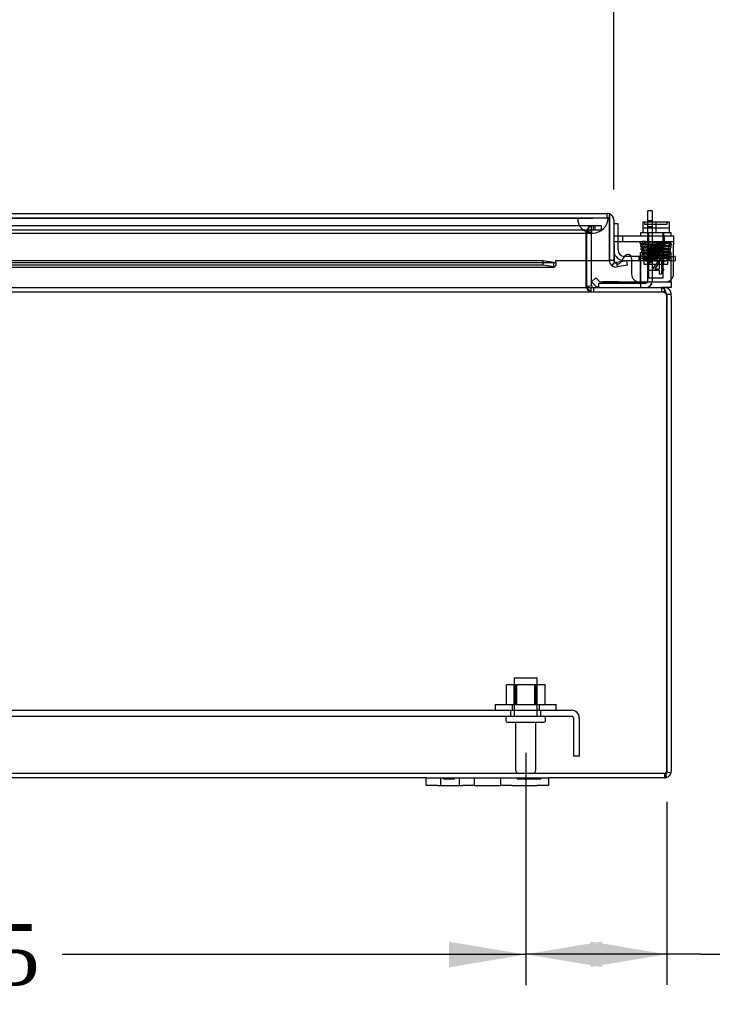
# Model space of a CAD drawing. Header units: inches. Extents: x 1 to 240, y -1 to 159.
# Tile 12 of 65: x 71 to 82, y 15 to 31. Entities that reach past the tile are written whole.
import ezdxf
from ezdxf.enums import TextEntityAlignment as Align
from ezdxf.lldxf.tags import DXFTag

# ---------------------------------------------------------------- set-up
doc = ezdxf.new("R2010")
doc.units = ezdxf.units.IN
doc.header["$MEASUREMENT"] = 0
for name, color, linetype in [('COM40153-1', 7, 'Continuous'), ('COM40153-2', 7, 'Continuous'), ('COM40679', 7, 'Continuous'), ('COM42667', 7, 'Continuous'), ('COM42780', 7, 'Continuous'), ('COM48573', 7, 'Continuous'), ('COM48603', 7, 'Continuous'), ('COM70220', 7, 'Continuous'), ('Default', 7, 'Continuous'), ('FET07720', 7, 'Continuous'), ('NTS166105', 7, 'Continuous'), ('SCC19011', 7, 'Continuous'), ('SPR20265', 7, 'Continuous'), ('STD26089', 7, 'Continuous'), ('WAF25035', 7, 'Continuous'), ('WAF25059', 7, 'Continuous')]:
    doc.layers.add(name, color=color, linetype=linetype)
doc.styles.add('SEACAD_Times_New_Roman', font='times.ttf')
tags = doc.linetypes.add('HIDDEN2', pattern=[0.1875, 0.125, -0.0625]).pattern_tags.tags
tags[6:7] = [DXFTag(74, 4), DXFTag(75, 0), DXFTag(340, '0'), DXFTag(46, 0.0), DXFTag(50, 0.0), DXFTag(44, 0.0), DXFTag(45, 0.0)]
tags[4:5] = [DXFTag(74, 4), DXFTag(75, 0), DXFTag(340, '0'), DXFTag(46, 0.0), DXFTag(50, 0.0), DXFTag(44, 0.0), DXFTag(45, 0.0)]
doc.dimstyles.new('HAMMOND_(STH_-_240x160)', dxfattribs={"dimtxt": 1, "dimasz": 1.25, "dimexe": 0.5, "dimexo": 0.5, "dimgap": 0.25, "dimtad": 0, "dimtih": 1, "dimtoh": 1, "dimlfac": 0.125, "dimzin": 0, "dimdsep": 46, "dimtxsty": 'SEACAD_Times_New_Roman', "dimblk1": '_SE_FILLED', "dimblk2": '_SE_FILLED', "dimsah": 1, "dimcen": 0.5, "dimadec": 0, "dimazin": 0, "dimtfac": 0.8, "dimtofl": 0, "dimtmove": 0, "dimatfit": 3, "dimfxl": 1, "dimtolj": 1, "dimtzin": 0, "dimarcsym": 0})

# ---------------------------------------------------------------- blocks, each defined once
blk = doc.blocks.new('SE8')
at = {"layer": 'COM40153-1', "color": 7, "linetype": 'Continuous'}
for p, q in [((81.422, 27.904), (81.422, 28.082)), ((81.494, 28.082), (81.422, 28.082)), ((81.494, 27.904), (81.494, 28.082)), ((80.619, 26.832), (80.619, 26.836))]:
    blk.add_line(p, q, dxfattribs=at)
at = {"layer": 'COM40153-1', "color": 7, "linetype": 'HIDDEN2'}
for p, q in [((81.422, 27.926), (81.494, 27.926)), ((81.422, 27.828), (81.422, 27.904)), ((81.422, 26.94), (81.422, 27.828)), ((81.422, 27.828), (81.494, 27.828)), ((81.494, 27.828), (81.494, 27.904)), ((81.494, 26.94), (81.494, 27.828)), ((81.494, 27.239), (81.422, 27.239)), ((81.422, 27.114), (81.494, 27.114)), ((80.619, 26.836), (80.619, 26.904)), ((80.619, 26.904), (81.386, 26.904))]:
    blk.add_line(p, q, dxfattribs=at)
for radius in [0.036, 0.108]:
    blk.add_arc((81.386, 26.94), radius, 270, 0, dxfattribs=at)
at = {"layer": 'COM40153-2', "color": 7, "linetype": 'Continuous'}
for p, q in [((80.934, 27.87), (80.864, 27.87)), ((80.934, 27.678), (80.934, 27.87)), ((81.147, 27.34), (81.041, 27.34)), ((81.864, 27.34), (81.84, 27.34)), ((81.864, 27.34), (81.864, 27.27)), ((81.154, 27.27), (81.039, 27.27)), ((81.84, 27.27), (81.864, 27.27))]:
    blk.add_line(p, q, dxfattribs=at)
at = {"layer": 'COM40153-2', "color": 7, "linetype": 'HIDDEN2'}
for p, q in [((80.934, 27.445), (80.934, 27.678)), ((81.041, 27.34), (81.039, 27.34)), ((81.387, 27.34), (81.147, 27.34)), ((81.271, 27.34), (81.271, 27.27)), ((81.387, 27.34), (81.387, 27.27)), ((81.722, 27.34), (81.387, 27.34)), ((81.646, 27.34), (81.646, 27.27)), ((81.722, 27.34), (81.835, 27.34)), ((81.84, 27.34), (81.835, 27.34)), ((81.387, 27.27), (81.154, 27.27)), ((81.387, 27.27), (81.722, 27.27)), ((81.835, 27.27), (81.722, 27.27)), ((81.835, 27.27), (81.84, 27.27))]:
    blk.add_line(p, q, dxfattribs=at)
at = {"layer": 'COM40153-2', "color": 7, "linetype": 'Continuous'}
for start, end in [(180, 195.0468), (256.5802, 270)]:
    blk.add_arc((81.039, 27.445), 0.175, start, end, dxfattribs=at)
at = {"layer": 'COM40153-2', "color": 7, "linetype": 'HIDDEN2'}
for radius, start, end in [(0.175, 195.0468, 256.5802), (0.105, 180, 270)]:
    blk.add_arc((81.039, 27.445), radius, start, end, dxfattribs=at)
at = {"layer": 'COM40679', "color": 7, "linetype": 'HIDDEN2'}
for p, q in [((59.426, 19.936), (80.176, 19.936)), ((79.176, 19.936), (79.176, 19.841)), ((79.676, 19.841), (79.676, 19.936)), ((59.426, 19.841), (80.176, 19.841)), ((80.206, 19.811), (80.206, 19.186)), ((80.301, 19.811), (80.301, 19.186)), ((80.301, 19.186), (80.206, 19.186))]:
    blk.add_line(p, q, dxfattribs=at)
for radius in [0.125, 0.03]:
    blk.add_arc((80.176, 19.811), radius, 0, 90, dxfattribs=at)
at = {"layer": 'COM42667', "color": 7, "linetype": 'Continuous'}
for p, q in [((80.87, 27.678), (81.84, 27.678)), ((80.87, 27.535), (80.87, 27.678)), ((81.84, 27.678), (81.84, 27.535)), ((80.87, 27.535), (80.87, 27.279)), ((81.84, 27.052), (81.84, 27.535)), ((80.985, 27.254), (81.044, 27.344)), ((81.154, 27.312), (81.154, 27.052)), ((81.504, 27.14), (81.619, 27.302)), ((81.613, 27.253), (81.534, 27.14)), ((81.613, 27.14), (81.613, 27.253)), ((81.619, 27.302), (81.644, 27.302)), ((81.644, 27.302), (81.644, 27.14)), ((81.504, 27.112), (81.504, 27.14)), ((81.613, 27.112), (81.504, 27.112)), ((81.534, 27.14), (81.613, 27.14)), ((81.613, 27.052), (81.613, 27.112)), ((81.644, 27.052), (81.613, 27.052)), ((81.644, 27.14), (81.677, 27.14)), ((81.677, 27.112), (81.644, 27.112)), ((81.644, 27.112), (81.644, 27.052)), ((81.677, 27.14), (81.677, 27.112))]:
    blk.add_line(p, q, dxfattribs=at)
at = {"layer": 'COM42667', "color": 7, "linetype": 'HIDDEN2'}
for p, q in [((81.004, 27.678), (81.004, 27.583)), ((81.692, 27.583), (81.692, 27.678)), ((80.87, 27.583), (81.84, 27.583)), ((80.981, 27.247), (80.985, 27.254))]:
    blk.add_line(p, q, dxfattribs=at)
at = {"layer": 'COM42667', "color": 7, "linetype": 'Continuous'}
for centre, radius, start, end in [((81.094, 27.312), 0.06, 0, 147.1545), ((80.93, 27.279), 0.06, 180, 215.7861), ((81.279, 27.052), 0.125, 180, 270), ((81.715, 27.052), 0.125, 270, 0)]:
    blk.add_arc(centre, radius, start, end, dxfattribs=at)
at = {"layer": 'COM42667', "color": 7, "linetype": 'HIDDEN2'}
blk.add_arc((80.93, 27.279), 0.06, 215.7861, 327.1545, dxfattribs=at)
at = {"layer": 'COM42780', "color": 7, "linetype": 'HIDDEN2'}
for p, q in [((81.301, 27.404), (81.801, 27.404)), ((81.301, 27.318), (81.301, 27.404)), ((81.301, 27.264), (81.301, 27.318)), ((81.301, 27.318), (81.301, 26.848)), ((81.301, 27.309), (81.801, 27.309)), ((81.356, 27.309), (81.356, 27.214)), ((81.426, 27.404), (81.426, 27.214)), ((81.445, 27.404), (81.445, 27.214)), ((81.658, 27.214), (81.658, 27.404)), ((81.676, 27.404), (81.676, 27.214)), ((81.746, 27.214), (81.746, 27.309)), ((81.801, 27.264), (81.801, 27.404)), ((81.356, 27.214), (81.746, 27.214)), ((81.801, 26.974), (81.801, 27.264)), ((80.687, 26.926), (80.687, 26.927)), ((80.746, 26.926), (80.687, 26.926)), ((80.746, 26.926), (80.746, 26.927)), ((80.775, 26.926), (80.746, 26.926)), ((80.775, 26.926), (80.775, 26.927)), ((80.937, 26.926), (80.775, 26.926)), ((80.887, 26.926), (80.887, 26.927)), ((80.937, 26.926), (80.937, 26.927)), ((81.801, 26.961), (81.801, 26.974))]:
    blk.add_line(p, q, dxfattribs=at)
at = {"layer": 'COM42780', "color": 7, "linetype": 'Continuous'}
for p, q in [((80.502, 26.924), (80.569, 26.992)), ((80.569, 26.992), (80.619, 26.941)), ((80.502, 26.924), (80.552, 26.874)), ((80.653, 26.927), (81.551, 26.927)), ((81.551, 26.927), (81.801, 26.927)), ((81.801, 26.832), (81.693, 26.832)), ((81.801, 26.927), (81.801, 26.961)), ((81.801, 26.927), (81.801, 26.832))]:
    blk.add_line(p, q, dxfattribs=at)
for radius in [0.143, 0.048]:
    blk.add_arc((80.653, 26.975), radius, 225, 270, dxfattribs=at)
at = {"layer": 'COM42780', "color": 7, "linetype": 'HIDDEN2'}
blk.add_ellipse((81.051, 27.932), major_axis=(0, -14.322), ratio=0.017455, start_param=1.503851, end_param=1.524085, dxfattribs=at)
for points, knots in [([(81.293, 26.927), (81.295, 26.927), (81.296, 26.928), (81.298, 26.932), (81.298, 26.933), (81.299, 26.936), (81.299, 26.938), (81.3, 26.945), (81.3, 26.95), (81.301, 26.962), (81.301, 26.968), (81.301, 26.974)], [0, 0, 0, 0, 0.25, 0.25, 0.375, 0.375, 0.5, 0.5, 0.75, 0.75, 1, 1, 1, 1]), ([(81.301, 26.848), (81.301, 26.842), (81.301, 26.839), (81.298, 26.833), (81.296, 26.832), (81.293, 26.832)], [0, 0, 0, 0, 0.5, 0.5, 1, 1, 1, 1])]:
    blk.add_open_spline(points, degree=3, knots=knots, dxfattribs=at)
at = {"layer": 'COM48573', "color": 7, "linetype": 'HIDDEN2'}
for p, q in [((59.088, 27.845), (80.515, 27.845)), ((80.501, 27.773), (80.501, 27.845)), ((80.515, 27.845), (80.56, 27.845)), ((80.534, 27.773), (80.534, 27.845)), ((80.56, 27.845), (80.58, 27.845)), ((80.56, 27.773), (80.56, 27.845)), ((80.58, 27.845), (80.656, 27.845)), ((80.656, 27.845), (80.656, 27.773)), ((59.088, 27.773), (80.515, 27.773)), ((80.41, 27.737), (80.408, 27.735)), ((80.408, 27.735), (80.408, 27.275)), ((80.498, 27.737), (80.426, 27.737)), ((80.426, 27.735), (80.426, 27.737)), ((80.426, 27.735), (80.498, 27.735)), ((80.426, 27.275), (80.426, 27.735)), ((80.498, 27.735), (80.498, 27.737)), ((80.498, 27.275), (80.498, 27.735)), ((80.515, 27.773), (80.56, 27.773)), ((80.56, 27.773), (80.58, 27.773)), ((80.58, 27.773), (80.656, 27.773)), ((80.408, 26.861), (80.408, 26.846)), ((80.434, 26.847), (80.429, 26.846)), ((80.487, 26.832), (80.487, 26.76)), ((80.534, 26.832), (80.534, 26.76)), ((81.646, 26.832), (81.646, 26.76)), ((57.956, 26.76), (81.646, 26.76)), ((81.693, 26.76), (81.646, 26.76)), ((81.693, 26.798), (81.693, 26.76)), ((81.693, 18.904), (57.909, 18.904)), ((81.693, 18.904), (81.693, 18.832)), ((81.709, 18.915), (81.709, 18.864))]:
    blk.add_line(p, q, dxfattribs=at)
at = {"layer": 'COM48573', "color": 7, "linetype": 'Continuous'}
for p, q in [((80.408, 27.275), (80.408, 26.868)), ((80.426, 26.868), (80.426, 27.275)), ((80.498, 26.868), (80.498, 27.275)), ((70.872, 26.832), (81.646, 26.832)), ((80.408, 26.868), (80.408, 26.861)), ((80.499, 26.861), (80.434, 26.847)), ((81.693, 26.832), (81.646, 26.832)), ((81.693, 26.832), (81.693, 26.798)), ((81.729, 26.724), (81.729, 26.691)), ((81.729, 26.724), (81.801, 26.724)), ((81.729, 26.691), (81.729, 18.94)), ((81.729, 18.94), (81.729, 26.691)), ((81.801, 26.691), (81.801, 26.724)), ((81.801, 26.691), (81.801, 18.94)), ((77.801, 18.832), (61.801, 18.832)), ((81.693, 18.832), (79.801, 18.832)), ((81.729, 18.94), (81.729, 18.908)), ((81.729, 18.929), (81.729, 18.94)), ((81.797, 18.908), (81.729, 18.929))]:
    blk.add_line(p, q, dxfattribs=at)
at = {"layer": 'COM48573', "color": 7, "linetype": 'HIDDEN2'}
for centre, radius, start, end in [((80.534, 27.737), 0.108, 90, 180), ((80.534, 27.737), 0.036, 90, 180), ((80.534, 26.868), 0.108, 191.8196, 270), ((81.643, 26.641), 0.119, 61.5723, 88.4858), ((81.693, 26.724), 0.036, 36.9906, 90), ((81.677, 26.697), 0.0541, 30.2275, 64.6436), ((81.693, 18.94), 0.036, 270, 301.8857), ((81.693, 18.94), 0.036, 301.8857, 342.1888), ((80.932, 18.715), 0.804, 12.7493, 14.0193), ((80.934, 18.715), 0.802, 12.7764, 14.0612), ((80.934, 18.715), 0.802, 8.8062, 10.3902), ((81.693, 18.94), 0.036, 342.1888, 0)]:
    blk.add_arc(centre, radius, start, end, dxfattribs=at)
at = {"layer": 'COM48573', "color": 7, "linetype": 'Continuous'}
for centre, radius, start, end in [((80.497, 26.983), 0.151, 233.9395, 266.2643), ((80.534, 26.868), 0.108, 180, 191.8196), ((80.534, 26.868), 0.036, 180, 191.8196), ((80.534, 26.868), 0.036, 191.8197, 269.9999), ((81.693, 26.724), 0.108, 36.9906, 90), ((81.548, 26.697), 0.178, 8.7341, 31.1626), ((81.693, 26.724), 0.036, 0, 36.9906), ((81.629, 26.691), 0.1, 0, 19.4457), ((81.693, 26.724), 0.108, 0, 36.9906), ((81.693, 18.94), 0.108, 270, 288.1223), ((80.932, 18.715), 0.804, 8.7792, 12.7493), ((80.934, 18.715), 0.802, 8.8062, 12.7764), ((81.693, 18.94), 0.108, 288.1223, 342.8887), ((81.693, 18.94), 0.108, 342.8887, 360)]:
    blk.add_arc(centre, radius, start, end, dxfattribs=at)
at = {"layer": 'COM48573', "color": 7, "linetype": 'HIDDEN2'}
for major_axis, start_param, end_param in [((0, 0.036), 3.141593, 3.698102), ((0, -0.036), 1.259933, 1.570796)]:
    blk.add_ellipse((81.693, 18.94), major_axis=major_axis, ratio=0.996907, start_param=start_param, end_param=end_param, dxfattribs=at)
at = {"layer": 'COM48573', "color": 7, "linetype": 'Continuous'}
blk.add_ellipse((81.693, 18.94), major_axis=(0, 0.108), ratio=0.996907, start_param=3.141593, end_param=3.457887, dxfattribs=at)
at = {"layer": 'COM48573', "color": 7, "linetype": 'HIDDEN2'}
for points, knots in [([(80.41, 27.737), (80.418, 27.751), (80.425, 27.765), (80.441, 27.791), (80.448, 27.803), (80.463, 27.823), (80.471, 27.831), (80.486, 27.842), (80.494, 27.845), (80.501, 27.845)], [0, 0, 0, 0, 0.25, 0.25, 0.5, 0.5, 0.75, 0.75, 1, 1, 1, 1]), ([(80.41, 27.737), (80.425, 27.747), (80.441, 27.756), (80.471, 27.769), (80.486, 27.773), (80.501, 27.773)], [0, 0, 0, 0, 0.5, 0.5, 1, 1, 1, 1]), ([(80.408, 26.846), (80.415, 26.834), (80.421, 26.822), (80.435, 26.801), (80.441, 26.792), (80.454, 26.777), (80.461, 26.77), (80.474, 26.762), (80.481, 26.76), (80.487, 26.76)], [0, 0, 0, 0, 0.25, 0.25, 0.5, 0.5, 0.75, 0.75, 1, 1, 1, 1]), ([(81.728, 18.929), (81.725, 18.928), (81.722, 18.927), (81.717, 18.925), (81.714, 18.923), (81.71, 18.919), (81.709, 18.917), (81.709, 18.912), (81.71, 18.911), (81.712, 18.91)], [0, 0, 0, 0, 0.25, 0.25, 0.5, 0.5, 0.75, 0.75, 1, 1, 1, 1])]:
    blk.add_open_spline(points, degree=3, knots=knots, dxfattribs=at)
at = {"layer": 'COM48573', "color": 7, "linetype": 'Continuous'}
for points, knots in [([(81.646, 26.832), (81.655, 26.832), (81.664, 26.828), (81.682, 26.813), (81.691, 26.802), (81.7, 26.789)], [0, 0, 0, 0, 0.5, 0.5, 1, 1, 1, 1]), ([(81.729, 18.908), (81.725, 18.906), (81.722, 18.902), (81.717, 18.895), (81.715, 18.891), (81.712, 18.883), (81.711, 18.879), (81.709, 18.872), (81.709, 18.868), (81.709, 18.858), (81.71, 18.852), (81.714, 18.845), (81.716, 18.843), (81.721, 18.84), (81.723, 18.838), (81.727, 18.837)], [0, 0, 0, 0, 0.125, 0.125, 0.25, 0.25, 0.375, 0.375, 0.5, 0.5, 0.75, 0.75, 0.875, 0.875, 1, 1, 1, 1])]:
    blk.add_open_spline(points, degree=3, knots=knots, dxfattribs=at)
at = {"layer": 'COM48603', "color": 7, "linetype": 'Continuous'}
for p, q in [((58.784, 28.042), (80.756, 28.042)), ((80.792, 27.934), (80.792, 28.036)), ((80.792, 28.036), (80.792, 27.934)), ((80.792, 27.275), (80.792, 27.934)), ((80.792, 27.934), (80.792, 27.275)), ((80.864, 27.934), (80.864, 27.275)), ((79.709, 27.27), (70.39, 27.27)), ((79.709, 27.199), (70.39, 27.199)), ((70.39, 27.167), (79.889, 27.167)), ((79.882, 27.24), (79.709, 27.27)), ((79.709, 27.199), (79.709, 27.27)), ((79.882, 27.169), (79.709, 27.199)), ((79.882, 27.24), (79.882, 27.169)), ((79.917, 27.275), (80.792, 27.275)), ((79.917, 27.248), (79.917, 27.275)), ((79.917, 27.248), (79.917, 27.192)), ((80.864, 27.275), (80.792, 27.275)), ((80.877, 27.248), (80.831, 27.192)), ((81.077, 27.27), (80.907, 27.24)), ((80.907, 27.24), (80.919, 27.169)), ((81.089, 27.199), (80.919, 27.169)), ((81.089, 27.199), (81.077, 27.27))]:
    blk.add_line(p, q, dxfattribs=at)
at = {"layer": 'COM48603', "color": 7, "linetype": 'HIDDEN2'}
for p, q in [((58.784, 27.97), (80.756, 27.97)), ((80.756, 27.97), (80.756, 28.042)), ((59.652, 27.239), (79.889, 27.239))]:
    blk.add_line(p, q, dxfattribs=at)
at = {"layer": 'COM48603', "color": 7, "linetype": 'Continuous'}
for centre, radius, start, end in [((80.756, 27.934), 0.108, 70.5288, 90), ((80.756, 27.934), 0.108, 0, 70.5288), ((79.889, 27.293), 0.0534, 262.6265, 270.2336), ((79.889, 27.293), 0.0534, 278.3402, 302.4219), ((80.9, 27.275), 0.108, 180, 230), ((80.9, 27.275), 0.108, 230.0001, 279.9999), ((80.9, 27.275), 0.036, 180, 230), ((80.9, 27.275), 0.036, 230, 280)]:
    blk.add_arc(centre, radius, start, end, dxfattribs=at)
at = {"layer": 'COM48603', "color": 7, "linetype": 'HIDDEN2'}
blk.add_arc((80.756, 27.934), 0.036, 0, 90, dxfattribs=at)
at = {"layer": 'COM48603', "color": 7, "linetype": 'Continuous'}
blk.add_ellipse((80.756, 27.934), major_axis=(0, -0.108), ratio=0.997813, start_param=2.801756, end_param=3.141593, dxfattribs=at)
at = {"layer": 'COM48603', "color": 7, "linetype": 'HIDDEN2'}
blk.add_ellipse((80.756, 27.934), major_axis=(0, -0.036), ratio=0.997813, start_param=1.570796, end_param=3.141593, dxfattribs=at)
at = {"layer": 'COM48603', "color": 7, "linetype": 'Continuous'}
blk.add_open_spline([(79.882, 27.169), (79.888, 27.166), (79.894, 27.167), (79.905, 27.175), (79.911, 27.182), (79.917, 27.192)], degree=3, knots=[0, 0, 0, 0, 0.5, 0.5, 1, 1, 1, 1], dxfattribs=at)
at = {"layer": 'COM70220', "color": 7, "linetype": 'HIDDEN2'}
for p, q in [((59.332, 27.969), (80.27, 27.969)), ((59.332, 27.968), (80.27, 27.968)), ((59.332, 27.966), (80.27, 27.966)), ((80.27, 27.969), (80.769, 27.969)), ((80.27, 27.968), (80.769, 27.968)), ((80.27, 27.966), (80.52, 27.966)), ((80.271, 27.969), (80.271, 27.968)), ((80.271, 27.968), (80.52, 27.966)), ((80.52, 27.966), (80.769, 27.968)), ((80.756, 27.97), (80.77, 27.97)), ((80.769, 27.968), (80.769, 27.969)), ((59.332, 27.72), (80.27, 27.72)), ((80.27, 27.72), (80.52, 27.72))]:
    blk.add_line(p, q, dxfattribs=at)
blk.add_arc((80.52, 27.97), 0.25, 180, 0, dxfattribs=at)
at = {"layer": 'FET07720', "color": 7, "linetype": 'Continuous'}
for p, q in [((77.801, 18.832), (77.989, 18.832)), ((77.801, 18.707), (77.801, 18.832)), ((77.989, 18.832), (78.395, 18.832)), ((78.395, 18.832), (78.583, 18.832)), ((78.583, 18.832), (78.801, 18.832)), ((78.583, 18.832), (78.583, 18.707)), ((78.801, 18.832), (78.801, 18.832)), ((78.801, 18.832), (79.019, 18.832)), ((79.019, 18.832), (79.207, 18.832)), ((79.019, 18.707), (79.019, 18.832)), ((79.207, 18.832), (79.614, 18.832)), ((79.614, 18.832), (79.801, 18.832)), ((79.801, 18.832), (79.801, 18.707)), ((77.989, 18.707), (77.801, 18.707)), ((77.989, 18.707), (78.395, 18.707)), ((78.583, 18.707), (78.395, 18.707)), ((78.583, 18.707), (78.801, 18.707)), ((78.801, 18.707), (79.019, 18.707)), ((78.801, 18.707), (78.801, 18.707)), ((79.207, 18.707), (79.019, 18.707)), ((79.207, 18.707), (79.614, 18.707)), ((79.801, 18.707), (79.614, 18.707))]:
    blk.add_line(p, q, dxfattribs=at)
at = {"layer": 'FET07720', "color": 7, "linetype": 'HIDDEN2'}
for p, q in [((78.036, 18.832), (78.036, 18.707)), ((78.091, 18.812), (78.091, 18.832)), ((78.207, 18.812), (78.091, 18.812)), ((78.12, 18.812), (78.12, 18.832)), ((78.207, 18.812), (78.207, 18.832)), ((78.227, 18.812), (78.207, 18.812)), ((78.21, 18.812), (78.21, 18.832)), ((78.227, 18.812), (78.227, 18.832)), ((78.262, 18.812), (78.227, 18.812)), ((78.262, 18.812), (78.262, 18.832)), ((78.348, 18.707), (78.348, 18.832)), ((78.583, 18.832), (78.583, 18.707)), ((79.02, 18.707), (79.02, 18.832)), ((79.291, 18.812), (79.291, 18.832)), ((79.4, 18.812), (79.291, 18.812)), ((79.356, 18.812), (79.356, 18.832)), ((79.4, 18.812), (79.4, 18.832)), ((79.445, 18.812), (79.4, 18.812)), ((79.414, 18.812), (79.414, 18.832)), ((79.445, 18.812), (79.445, 18.832)), ((79.554, 18.812), (79.445, 18.812)), ((79.454, 18.812), (79.454, 18.832)), ((79.514, 18.812), (79.514, 18.832)), ((79.523, 18.812), (79.523, 18.832)), ((79.554, 18.812), (79.554, 18.832)), ((79.676, 18.812), (79.554, 18.812)), ((79.568, 18.812), (79.568, 18.832)), ((79.612, 18.812), (79.612, 18.832)), ((79.676, 18.812), (79.676, 18.832))]:
    blk.add_line(p, q, dxfattribs=at)
at = {"layer": 'NTS166105', "color": 7, "linetype": 'HIDDEN2'}
for p, q in [((79.282, 20.352), (79.112, 20.352)), ((79.112, 20.032), (79.112, 20.352)), ((79.239, 20.032), (79.239, 20.352)), ((79.255, 20.032), (79.255, 20.352)), ((79.273, 20.352), (79.273, 20.032)), ((79.597, 20.352), (79.282, 20.352)), ((79.282, 20.032), (79.282, 20.352)), ((79.573, 20.032), (79.573, 20.352)), ((79.58, 20.032), (79.58, 20.352)), ((79.742, 20.352), (79.597, 20.352)), ((79.597, 20.032), (79.597, 20.352)), ((79.614, 20.032), (79.614, 20.352)), ((79.742, 20.032), (79.742, 20.352))]:
    blk.add_line(p, q, dxfattribs=at)
at = {"layer": 'SCC19011', "color": 7, "linetype": 'Continuous'}
for p, q in [((81.336, 27.904), (81.336, 27.723)), ((81.336, 27.904), (81.551, 27.904)), ((81.551, 27.904), (81.551, 27.723)), ((81.551, 27.904), (81.766, 27.904)), ((81.766, 27.904), (81.766, 27.723))]:
    blk.add_line(p, q, dxfattribs=at)
at = {"layer": 'SCC19011', "color": 7, "linetype": 'HIDDEN2'}
for p, q in [((81.336, 27.809), (81.766, 27.809)), ((81.367, 27.894), (81.367, 27.864)), ((81.367, 27.864), (81.736, 27.864)), ((81.736, 27.864), (81.736, 27.894)), ((81.429, 27.723), (81.429, 26.991)), ((81.673, 26.991), (81.673, 27.723)), ((81.429, 26.991), (81.673, 26.991))]:
    blk.add_line(p, q, dxfattribs=at)
for points in [[(81.357, 27.904), (81.359, 27.904), (81.362, 27.903), (81.366, 27.899), (81.367, 27.896), (81.367, 27.894)], [(81.736, 27.894), (81.736, 27.896), (81.737, 27.899), (81.741, 27.903), (81.743, 27.904), (81.746, 27.904)]]:
    blk.add_open_spline(points, degree=3, knots=[0, 0, 0, 0, 0.5, 0.5, 1, 1, 1, 1], dxfattribs=at)
at = {"layer": 'SPR20265', "color": 7, "linetype": 'HIDDEN2'}
blk.add_circle((81.751, 27.288), 0.0175, dxfattribs=at)
blk.add_ellipse((81.379, 27.569), major_axis=(0, 0.0175), ratio=0.707107, dxfattribs=at)
for points, knots in [([(81.378, 27.586), (81.362, 27.586), (81.338, 27.584), (81.313, 27.581), (81.3, 27.577), (81.294, 27.572), (81.292, 27.567), (81.291, 27.563), (81.291, 27.558), (81.293, 27.554), (81.298, 27.547), (81.302, 27.547), (81.313, 27.543), (81.328, 27.542), (81.351, 27.54), (81.388, 27.538), (81.438, 27.536), (81.484, 27.535), (81.528, 27.533), (81.578, 27.532), (81.625, 27.53), (81.667, 27.529), (81.701, 27.527), (81.733, 27.526), (81.761, 27.524), (81.782, 27.522), (81.786, 27.521), (81.789, 27.521)], [0, 0, 0, 0, 0.066522, 0.120463, 0.161456, 0.189103, 0.197894, 0.203579, 0.212255, 0.219187, 0.22509, 0.251276, 0.299894, 0.332585, 0.370245, 0.440981, 0.501961, 0.553339, 0.59537, 0.643118, 0.707543, 0.746042, 0.788673, 0.835414, 0.886246, 0.941114, 1, 1, 1, 1]), ([(81.316, 27.53), (81.315, 27.53), (81.312, 27.53), (81.308, 27.528), (81.305, 27.526), (81.302, 27.523), (81.3, 27.519), (81.299, 27.514), (81.299, 27.509), (81.302, 27.502), (81.309, 27.495), (81.315, 27.494), (81.32, 27.494)], [0, 0, 0, 0, 0.055383, 0.112985, 0.171703, 0.230339, 0.287909, 0.343892, 0.45376, 0.576632, 0.710657, 1, 1, 1, 1]), ([(81.327, 27.481), (81.324, 27.481), (81.318, 27.48), (81.311, 27.474), (81.307, 27.467), (81.307, 27.46), (81.309, 27.453), (81.313, 27.449), (81.316, 27.447), (81.319, 27.446), (81.322, 27.445), (81.323, 27.445), (81.324, 27.445)], [0, 0, 0, 0, 0.179474, 0.349583, 0.499926, 0.62563, 0.739127, 0.840103, 0.885308, 0.926766, 0.964791, 1, 1, 1, 1]), ([(81.788, 27.555), (81.787, 27.554), (81.785, 27.553), (81.761, 27.551), (81.727, 27.549), (81.688, 27.547), (81.65, 27.546), (81.615, 27.545), (81.585, 27.544), (81.559, 27.543), (81.532, 27.542), (81.5, 27.541), (81.461, 27.54), (81.419, 27.538), (81.377, 27.536), (81.34, 27.534), (81.317, 27.532), (81.315, 27.53), (81.315, 27.53)], [0.0155714, 0.0155714, 0.0155714, 0.0155714, 0.0911325, 0.1734241, 0.2469055, 0.311539, 0.3672816, 0.4141234, 0.452071, 0.4813694, 0.513675, 0.5552654, 0.6061478, 0.6663186, 0.7358013, 0.814551, 0.9026159, 0.9727421, 0.9727421, 0.9727421, 0.9727421]), ([(81.32, 27.529), (81.322, 27.529), (81.326, 27.528), (81.332, 27.523), (81.334, 27.516), (81.334, 27.509), (81.332, 27.504), (81.329, 27.5), (81.327, 27.498), (81.324, 27.497), (81.321, 27.496), (81.319, 27.495), (81.317, 27.495), (81.316, 27.495)], [0, 0, 0, 0, 0.192828, 0.364191, 0.509557, 0.628504, 0.736551, 0.787266, 0.835127, 0.879953, 0.921899, 0.961562, 1, 1, 1, 1]), ([(81.317, 27.494), (81.319, 27.494), (81.324, 27.493), (81.344, 27.491), (81.38, 27.489), (81.432, 27.487), (81.484, 27.485), (81.53, 27.483), (81.568, 27.482), (81.6, 27.481), (81.631, 27.48), (81.663, 27.479), (81.696, 27.477), (81.728, 27.476), (81.752, 27.475), (81.767, 27.473), (81.772, 27.473), (81.771, 27.474), (81.769, 27.477), (81.766, 27.482), (81.764, 27.49), (81.77, 27.502), (81.771, 27.502), (81.76, 27.501), (81.737, 27.5), (81.696, 27.498), (81.653, 27.496), (81.611, 27.495), (81.56, 27.493), (81.503, 27.491), (81.442, 27.489), (81.386, 27.486), (81.349, 27.484), (81.33, 27.482), (81.326, 27.481), (81.324, 27.481)], [0, 0, 0, 0, 0.030551, 0.059441, 0.112099, 0.158213, 0.19785, 0.231011, 0.257726, 0.278571, 0.300614, 0.325938, 0.354477, 0.386177, 0.420906, 0.451798, 0.474236, 0.488495, 0.492772, 0.4961, 0.508072, 0.525766, 0.544565, 0.564998, 0.608777, 0.656392, 0.683962, 0.715934, 0.752304, 0.793078, 0.838219, 0.88772, 0.941584, 0.970246, 1, 1, 1, 1]), ([(81.791, 27.556), (81.789, 27.556), (81.785, 27.557), (81.764, 27.559), (81.737, 27.561), (81.706, 27.562), (81.672, 27.563), (81.631, 27.565), (81.584, 27.567), (81.535, 27.568), (81.491, 27.57), (81.447, 27.571), (81.4, 27.573), (81.364, 27.574), (81.341, 27.576), (81.326, 27.577), (81.319, 27.577), (81.319, 27.576), (81.322, 27.573), (81.325, 27.569), (81.326, 27.564), (81.326, 27.56), (81.325, 27.555), (81.324, 27.552), (81.328, 27.55), (81.344, 27.55), (81.365, 27.551), (81.379, 27.551)], [0, 0, 0, 0, 0.05921, 0.114418, 0.165627, 0.21281, 0.255962, 0.295089, 0.361136, 0.411085, 0.45232, 0.502276, 0.561593, 0.630061, 0.66764, 0.70207, 0.75339, 0.782025, 0.785899, 0.794923, 0.802971, 0.807823, 0.815144, 0.839527, 0.877939, 0.931246, 1, 1, 1, 1]), ([(81.326, 27.446), (81.329, 27.446), (81.332, 27.447), (81.352, 27.449), (81.387, 27.451), (81.439, 27.454), (81.491, 27.455), (81.536, 27.457), (81.573, 27.458), (81.605, 27.459), (81.637, 27.461), (81.672, 27.462), (81.707, 27.464), (81.741, 27.465), (81.766, 27.467), (81.781, 27.469), (81.79, 27.472), (81.794, 27.474), (81.8, 27.482), (81.801, 27.491), (81.797, 27.498), (81.79, 27.504), (81.782, 27.506), (81.768, 27.508), (81.741, 27.51), (81.701, 27.512), (81.658, 27.514), (81.615, 27.515), (81.564, 27.517), (81.505, 27.519), (81.444, 27.521), (81.385, 27.524), (81.347, 27.526), (81.326, 27.528), (81.321, 27.529), (81.319, 27.529)], [0, 0, 0, 0, 0.030182, 0.058734, 0.110744, 0.156162, 0.194924, 0.226978, 0.252249, 0.272738, 0.295965, 0.322671, 0.352917, 0.386752, 0.422922, 0.452521, 0.473846, 0.486863, 0.494562, 0.507196, 0.515439, 0.524053, 0.542681, 0.563336, 0.607147, 0.654604, 0.682079, 0.714043, 0.750472, 0.791379, 0.836778, 0.886629, 0.940967, 0.969921, 1, 1, 1, 1]), ([(81.32, 27.495), (81.32, 27.496), (81.322, 27.497), (81.343, 27.499), (81.379, 27.501), (81.42, 27.503), (81.462, 27.505), (81.5, 27.506), (81.532, 27.507), (81.559, 27.508), (81.585, 27.509), (81.615, 27.51), (81.65, 27.511), (81.689, 27.512), (81.728, 27.514), (81.763, 27.516), (81.788, 27.518), (81.791, 27.52), (81.792, 27.52)], [0.0317125, 0.0317125, 0.0317125, 0.0317125, 0.0954291, 0.1821817, 0.2601023, 0.3291139, 0.3890647, 0.4398824, 0.4814915, 0.513848, 0.5432124, 0.581276, 0.628319, 0.6843936, 0.7495521, 0.8238288, 0.9072668, 0.9878183, 0.9878183, 0.9878183, 0.9878183]), ([(81.324, 27.48), (81.326, 27.48), (81.328, 27.48), (81.332, 27.478), (81.336, 27.476), (81.338, 27.473), (81.34, 27.47), (81.342, 27.465), (81.342, 27.46), (81.34, 27.453), (81.336, 27.449), (81.331, 27.447), (81.328, 27.446), (81.327, 27.446)], [0, 0, 0, 0, 0.059638, 0.122066, 0.185706, 0.248901, 0.310258, 0.368902, 0.480002, 0.599665, 0.727098, 0.860254, 1, 1, 1, 1]), ([(81.771, 27.457), (81.767, 27.458), (81.752, 27.459), (81.719, 27.461), (81.682, 27.463), (81.646, 27.464), (81.613, 27.465), (81.586, 27.466), (81.561, 27.467), (81.535, 27.468), (81.504, 27.469), (81.467, 27.471), (81.427, 27.472), (81.387, 27.474), (81.352, 27.476), (81.336, 27.477), (81.332, 27.478)], [0.0919425, 0.0919425, 0.0919425, 0.0919425, 0.1748391, 0.2486676, 0.3134733, 0.369237, 0.4159366, 0.4536003, 0.4826575, 0.5153912, 0.5573009, 0.6083511, 0.6685303, 0.7378249, 0.8162059, 0.9035856, 0.9035856, 0.9035856, 0.9035856]), ([(81.788, 27.521), (81.786, 27.521), (81.782, 27.522), (81.775, 27.527), (81.773, 27.534), (81.773, 27.541), (81.775, 27.547), (81.78, 27.552), (81.785, 27.555), (81.788, 27.555), (81.79, 27.555)], [0, 0, 0, 0, 0.172812, 0.334686, 0.477598, 0.599543, 0.715745, 0.824396, 0.920113, 1, 1, 1, 1]), ([(81.79, 27.52), (81.792, 27.52), (81.794, 27.52), (81.798, 27.522), (81.802, 27.524), (81.805, 27.527), (81.807, 27.531), (81.808, 27.535), (81.808, 27.541), (81.805, 27.548), (81.8, 27.553), (81.794, 27.556), (81.791, 27.556), (81.788, 27.556)], [0, 0, 0, 0, 0.061046, 0.125273, 0.191172, 0.257138, 0.321758, 0.38405, 0.50258, 0.627092, 0.754222, 0.87904, 1, 1, 1, 1]), ([(81.773, 27.454), (81.771, 27.454), (81.768, 27.453), (81.75, 27.451), (81.717, 27.449), (81.668, 27.447), (81.619, 27.445), (81.575, 27.443), (81.54, 27.442), (81.509, 27.441), (81.478, 27.44), (81.445, 27.439), (81.411, 27.437), (81.378, 27.435), (81.352, 27.433), (81.335, 27.432), (81.326, 27.429), (81.321, 27.428), (81.315, 27.42), (81.314, 27.413), (81.316, 27.405), (81.321, 27.398), (81.33, 27.395), (81.341, 27.393), (81.366, 27.39), (81.403, 27.388), (81.442, 27.387), (81.481, 27.385), (81.529, 27.383), (81.584, 27.381), (81.643, 27.379), (81.699, 27.377), (81.737, 27.375), (81.757, 27.373), (81.761, 27.372), (81.764, 27.371)], [0, 0, 0, 0, 0.030505, 0.059349, 0.111872, 0.157767, 0.197056, 0.229698, 0.255694, 0.276285, 0.29911, 0.325483, 0.355431, 0.389004, 0.425768, 0.457152, 0.480073, 0.494522, 0.501995, 0.512986, 0.520655, 0.528965, 0.547003, 0.567484, 0.61122, 0.658615, 0.685529, 0.717005, 0.753019, 0.79355, 0.838532, 0.887926, 0.941695, 0.970307, 1, 1, 1, 1]), ([(81.34, 27.38), (81.338, 27.38), (81.336, 27.38), (81.332, 27.379), (81.328, 27.376), (81.325, 27.372), (81.322, 27.366), (81.322, 27.359), (81.325, 27.353), (81.33, 27.348), (81.336, 27.345), (81.339, 27.344), (81.341, 27.344)], [0, 0, 0, 0, 0.063728, 0.130533, 0.198895, 0.267172, 0.397362, 0.518273, 0.643035, 0.768012, 0.887736, 1, 1, 1, 1]), ([(81.328, 27.443), (81.333, 27.443), (81.349, 27.441), (81.385, 27.439), (81.426, 27.437), (81.467, 27.436), (81.504, 27.434), (81.535, 27.433), (81.561, 27.432), (81.586, 27.431), (81.613, 27.43), (81.646, 27.429), (81.682, 27.428), (81.718, 27.426), (81.749, 27.424), (81.763, 27.423), (81.767, 27.422)], [0.098377, 0.098377, 0.098377, 0.098377, 0.1871127, 0.2663809, 0.336208, 0.3966747, 0.4478502, 0.4897883, 0.5225059, 0.5515273, 0.5891116, 0.6356456, 0.6910945, 0.7553559, 0.828321, 0.9099224, 0.9099224, 0.9099224, 0.9099224]), ([(81.353, 27.332), (81.348, 27.331), (81.342, 27.33), (81.334, 27.323), (81.331, 27.317), (81.33, 27.311), (81.332, 27.306), (81.334, 27.303), (81.336, 27.3), (81.34, 27.297), (81.344, 27.296), (81.346, 27.296), (81.348, 27.296)], [0, 0, 0, 0, 0.306204, 0.442937, 0.565203, 0.671636, 0.724965, 0.779543, 0.835119, 0.890984, 0.946216, 1, 1, 1, 1]), ([(81.763, 27.405), (81.763, 27.404), (81.762, 27.403), (81.744, 27.401), (81.712, 27.399), (81.676, 27.397), (81.638, 27.396), (81.604, 27.395), (81.575, 27.393), (81.55, 27.393), (81.527, 27.392), (81.5, 27.391), (81.469, 27.389), (81.434, 27.388), (81.398, 27.386), (81.365, 27.384), (81.342, 27.382), (81.339, 27.381), (81.338, 27.38)], [0.0376878, 0.0376878, 0.0376878, 0.0376878, 0.0961746, 0.1834132, 0.2617276, 0.3310047, 0.3912006, 0.4422884, 0.4842426, 0.5170201, 0.5461009, 0.5837943, 0.6305341, 0.6863471, 0.7512032, 0.8250827, 0.9080267, 0.992349, 0.992349, 0.992349, 0.992349]), ([(81.338, 27.345), (81.34, 27.344), (81.342, 27.343), (81.357, 27.342), (81.386, 27.34), (81.431, 27.337), (81.476, 27.335), (81.517, 27.334), (81.551, 27.333), (81.58, 27.331), (81.609, 27.33), (81.64, 27.329), (81.673, 27.328), (81.704, 27.326), (81.729, 27.325), (81.744, 27.324), (81.749, 27.323), (81.748, 27.324), (81.746, 27.327), (81.742, 27.331), (81.741, 27.337), (81.743, 27.344), (81.745, 27.349), (81.748, 27.351), (81.748, 27.352), (81.743, 27.352), (81.726, 27.35), (81.693, 27.349), (81.657, 27.347), (81.62, 27.345), (81.575, 27.344), (81.523, 27.342), (81.468, 27.339), (81.414, 27.337), (81.368, 27.334), (81.356, 27.332), (81.349, 27.331)], [0, 0, 0, 0, 0.030585, 0.059499, 0.112172, 0.158281, 0.197904, 0.231048, 0.257756, 0.278621, 0.301088, 0.327393, 0.357459, 0.391214, 0.42851, 0.461631, 0.485381, 0.50008, 0.504322, 0.507437, 0.516736, 0.523069, 0.530052, 0.537806, 0.551493, 0.566752, 0.610182, 0.657604, 0.685064, 0.716926, 0.753183, 0.793842, 0.838861, 0.888236, 0.941965, 1, 1, 1, 1]), ([(81.341, 27.379), (81.344, 27.379), (81.348, 27.378), (81.354, 27.373), (81.357, 27.366), (81.357, 27.359), (81.355, 27.353), (81.35, 27.349), (81.345, 27.346), (81.342, 27.346), (81.34, 27.346)], [0, 0, 0, 0, 0.164694, 0.321803, 0.462493, 0.58437, 0.702645, 0.814924, 0.915258, 1, 1, 1, 1]), ([(81.352, 27.297), (81.355, 27.297), (81.36, 27.298), (81.38, 27.3), (81.415, 27.302), (81.465, 27.304), (81.513, 27.306), (81.554, 27.308), (81.587, 27.309), (81.615, 27.31), (81.642, 27.311), (81.671, 27.312), (81.7, 27.314), (81.726, 27.316), (81.746, 27.317), (81.759, 27.319), (81.766, 27.322), (81.771, 27.324), (81.777, 27.333), (81.777, 27.344), (81.762, 27.358), (81.744, 27.358), (81.712, 27.361), (81.674, 27.363), (81.633, 27.364), (81.594, 27.366), (81.548, 27.368), (81.495, 27.37), (81.441, 27.372), (81.391, 27.374), (81.36, 27.376), (81.345, 27.378), (81.343, 27.379), (81.342, 27.38)], [0, 0, 0, 0, 0.030212, 0.058788, 0.110829, 0.156253, 0.194989, 0.226979, 0.252148, 0.272534, 0.295168, 0.320662, 0.34908, 0.380472, 0.413575, 0.440727, 0.460699, 0.473493, 0.482834, 0.500479, 0.522529, 0.56357, 0.607215, 0.654633, 0.682075, 0.714021, 0.750446, 0.791355, 0.836764, 0.886626, 0.940969, 0.969925, 1, 1, 1, 1]), ([(81.342, 27.345), (81.343, 27.346), (81.346, 27.347), (81.368, 27.349), (81.399, 27.351), (81.435, 27.353), (81.469, 27.354), (81.501, 27.356), (81.527, 27.357), (81.55, 27.358), (81.575, 27.358), (81.604, 27.36), (81.639, 27.361), (81.677, 27.363), (81.715, 27.364), (81.748, 27.366), (81.767, 27.369), (81.769, 27.37), (81.769, 27.371)], [0.0115652, 0.0115652, 0.0115652, 0.0115652, 0.0900002, 0.1715273, 0.2444185, 0.3086089, 0.3639947, 0.4104711, 0.4480048, 0.476988, 0.5096837, 0.5515962, 0.602753, 0.6632181, 0.7330773, 0.8124375, 0.9013448, 0.9682001, 0.9682001, 0.9682001, 0.9682001]), ([(81.766, 27.406), (81.764, 27.407), (81.759, 27.408), (81.739, 27.409), (81.704, 27.411), (81.654, 27.414), (81.605, 27.416), (81.562, 27.417), (81.526, 27.419), (81.496, 27.42), (81.467, 27.421), (81.437, 27.422), (81.407, 27.423), (81.378, 27.425), (81.357, 27.426), (81.346, 27.427), (81.343, 27.426), (81.344, 27.426), (81.35, 27.418), (81.35, 27.409), (81.347, 27.402), (81.344, 27.398), (81.345, 27.398), (81.357, 27.399), (81.376, 27.4), (81.404, 27.402), (81.43, 27.403), (81.463, 27.404), (81.504, 27.406), (81.553, 27.408), (81.608, 27.41), (81.665, 27.412), (81.719, 27.414), (81.752, 27.416), (81.77, 27.418), (81.774, 27.419), (81.776, 27.42)], [0, 0, 0, 0, 0.030231, 0.058828, 0.110956, 0.156569, 0.195653, 0.228197, 0.254164, 0.274696, 0.297123, 0.322698, 0.351391, 0.38313, 0.41734, 0.446082, 0.46676, 0.479654, 0.487829, 0.502375, 0.511726, 0.521099, 0.540335, 0.560852, 0.604714, 0.628111, 0.652604, 0.68066, 0.713064, 0.749809, 0.790934, 0.836478, 0.886431, 0.940859, 0.969862, 1, 1, 1, 1]), ([(81.348, 27.331), (81.349, 27.33), (81.35, 27.33), (81.353, 27.33), (81.355, 27.329), (81.358, 27.327), (81.361, 27.325), (81.363, 27.322), (81.364, 27.319), (81.366, 27.315), (81.366, 27.309), (81.364, 27.303), (81.358, 27.297), (81.355, 27.297), (81.353, 27.297)], [0, 0, 0, 0, 0.039966, 0.079616, 0.120393, 0.163304, 0.208856, 0.257156, 0.308084, 0.361496, 0.478236, 0.623595, 0.798409, 1, 1, 1, 1]), ([(81.769, 27.285), (81.768, 27.29), (81.765, 27.297), (81.746, 27.306), (81.727, 27.309), (81.707, 27.311), (81.679, 27.312), (81.645, 27.314), (81.61, 27.315), (81.574, 27.317), (81.53, 27.318), (81.479, 27.32), (81.427, 27.323), (81.39, 27.325), (81.367, 27.326), (81.355, 27.328), (81.352, 27.329), (81.352, 27.329)], [0, 0, 0, 0, 0.0755306, 0.135984, 0.1812356, 0.2155752, 0.2816892, 0.34837, 0.3921103, 0.4467152, 0.5121542, 0.5883823, 0.6752548, 0.7727394, 0.8256191, 0.8811219, 0.9392487, 0.9392487, 0.9392487, 0.9392487]), ([(81.763, 27.372), (81.761, 27.372), (81.758, 27.372), (81.752, 27.377), (81.749, 27.383), (81.749, 27.39), (81.75, 27.395), (81.753, 27.399), (81.755, 27.401), (81.758, 27.403), (81.761, 27.404), (81.764, 27.405), (81.766, 27.405), (81.767, 27.405)], [0, 0, 0, 0, 0.185287, 0.350453, 0.492757, 0.610394, 0.717684, 0.769709, 0.820021, 0.868235, 0.914148, 0.957888, 1, 1, 1, 1]), ([(81.775, 27.42), (81.773, 27.42), (81.771, 27.42), (81.767, 27.422), (81.763, 27.424), (81.761, 27.427), (81.759, 27.431), (81.757, 27.435), (81.757, 27.441), (81.759, 27.447), (81.764, 27.451), (81.769, 27.454), (81.771, 27.454), (81.772, 27.454)], [0, 0, 0, 0, 0.061359, 0.125601, 0.191068, 0.256036, 0.319044, 0.379151, 0.492324, 0.612562, 0.73854, 0.867561, 1, 1, 1, 1]), ([(81.767, 27.37), (81.768, 27.37), (81.769, 27.37), (81.772, 27.371), (81.775, 27.372), (81.777, 27.374), (81.78, 27.376), (81.782, 27.379), (81.783, 27.382), (81.784, 27.386), (81.784, 27.392), (81.78, 27.4), (81.772, 27.405), (81.766, 27.406), (81.763, 27.407)], [0, 0, 0, 0, 0.036353, 0.073764, 0.113325, 0.155834, 0.201742, 0.251197, 0.304133, 0.360387, 0.484485, 0.636448, 0.811563, 1, 1, 1, 1]), ([(81.772, 27.419), (81.776, 27.419), (81.781, 27.42), (81.789, 27.426), (81.792, 27.433), (81.792, 27.44), (81.79, 27.447), (81.786, 27.452), (81.78, 27.455), (81.777, 27.455), (81.775, 27.455)], [0, 0, 0, 0, 0.174522, 0.341814, 0.49099, 0.617224, 0.732964, 0.83707, 0.926174, 1, 1, 1, 1]), ([(81.344, 27.295), (81.344, 27.295), (81.349, 27.293), (81.371, 27.291), (81.411, 27.289), (81.455, 27.287), (81.496, 27.285), (81.532, 27.283), (81.561, 27.282), (81.599, 27.281), (81.639, 27.279), (81.676, 27.277), (81.703, 27.276), (81.721, 27.275), (81.731, 27.276), (81.733, 27.282), (81.734, 27.287), (81.734, 27.29)], [0.0605518, 0.0605518, 0.0605518, 0.0605518, 0.1177162, 0.2217388, 0.3128852, 0.391298, 0.4572029, 0.5107279, 0.5519667, 0.5905596, 0.6832451, 0.7374115, 0.7961796, 0.8532683, 0.9061148, 0.9548288, 1, 1, 1, 1])]:
    blk.add_open_spline(points, degree=3, knots=knots, dxfattribs=at)
for points in [[(81.328, 27.48), (81.327, 27.48), (81.328, 27.48), (81.328, 27.481)], [(81.323, 27.446), (81.322, 27.446), (81.322, 27.446), (81.323, 27.445)], [(81.352, 27.33), (81.352, 27.33), (81.353, 27.33), (81.355, 27.331)], [(81.772, 27.42), (81.772, 27.42), (81.772, 27.42), (81.772, 27.42)], [(81.777, 27.454), (81.777, 27.454), (81.777, 27.455), (81.776, 27.455)], [(81.346, 27.297), (81.345, 27.297), (81.344, 27.296), (81.344, 27.296)]]:
    blk.add_open_spline(points, degree=3, dxfattribs=at)
at = {"layer": 'STD26089', "color": 7, "linetype": 'HIDDEN2'}
for p, q in [((79.239, 20.466), (79.614, 20.466)), ((79.239, 20.466), (79.239, 19.841)), ((79.614, 19.841), (79.614, 20.466)), ((79.101, 19.811), (79.101, 19.771)), ((79.751, 19.771), (79.751, 19.811)), ((79.131, 19.741), (79.721, 19.741)), ((79.26, 19.741), (79.26, 18.964)), ((79.592, 18.964), (79.592, 19.741))]:
    blk.add_line(p, q, dxfattribs=at)
for centre, radius, start, end in [((79.131, 19.811), 0.03, 90, 180), ((79.131, 19.771), 0.03, 180, 270), ((79.721, 19.811), 0.03, 0, 90), ((79.721, 19.771), 0.03, 270, 0), ((79.32, 18.964), 0.06, 180, 270), ((79.532, 18.964), 0.06, 270, 0)]:
    blk.add_arc(centre, radius, start, end, dxfattribs=at)
at = {"layer": 'WAF25035', "color": 7, "linetype": 'Continuous'}
for p, q in [((81.801, 27.723), (81.301, 27.723)), ((81.301, 27.723), (81.301, 27.678)), ((81.801, 27.678), (81.801, 27.723))]:
    blk.add_line(p, q, dxfattribs=at)
at = {"layer": 'WAF25035', "color": 7, "linetype": 'HIDDEN2'}
for p, q in [((81.419, 27.723), (81.419, 27.678)), ((81.684, 27.678), (81.684, 27.723))]:
    blk.add_line(p, q, dxfattribs=at)
at = {"layer": 'WAF25059', "color": 7, "linetype": 'HIDDEN2'}
for p, q in [((78.926, 20.032), (79.926, 20.032)), ((78.926, 20.032), (78.926, 19.936)), ((79.204, 20.032), (79.204, 19.936)), ((79.649, 19.936), (79.649, 20.032)), ((79.926, 19.936), (79.926, 20.032))]:
    blk.add_line(p, q, dxfattribs=at)
blk = doc.blocks.new('DMBLK2356')
at = {"layer": 'Default', "linetype": 'Continuous'}
for points in [[(59.926, 34.889), (58.676, 34.68), (59.926, 34.472)], [(79.614, 34.889), (79.614, 34.472), (80.864, 34.68)]]:
    blk.add_hatch(color=7, dxfattribs=at).paths.add_polyline_path(points)
at = {"layer": 'Default', "color": 7, "linetype": 'Continuous'}
for p, q in [((58.676, 28.091), (58.676, 35.18)), ((80.864, 28.434), (80.864, 35.18)), ((67.323, 34.68), (58.676, 34.68)), ((80.864, 34.68), (72.218, 34.68))]:
    blk.add_line(p, q, dxfattribs=at)
at = {"layer": 'Default', "color": 7, "linetype": 'Continuous', "style": 'SEACAD_Times_New_Roman'}
for s, p in [('22.19', (68.064, 35.18)), ('DOOR', (67.673, 33.68))]:
    blk.add_text(s, height=1, dxfattribs=at).set_placement(p, align=Align.TOP_LEFT)
blk = doc.blocks.new('_SE_FILLED')
at = {"color": 0}
blk.add_line((0, 0), (-1, 0), dxfattribs=at)
blk.add_solid([(0, 0), (-1, -0.1665), (-1, 0.1665), (0, 0)], dxfattribs=at)
blk = doc.blocks.new('DMBLK2357')
at = {"layer": 'Default', "linetype": 'Continuous'}
for points in [[(80.676, 15.747), (80.676, 16.164), (79.426, 15.955)], [(80.479, 15.747), (81.729, 15.955), (80.479, 16.164)]]:
    blk.add_hatch(color=7, dxfattribs=at).paths.add_polyline_path(points)
at = {"layer": 'Default', "color": 7, "linetype": 'Continuous'}
for p, q in [((79.426, 19.241), (79.426, 15.455)), ((81.729, 18.44), (81.729, 15.455)), ((82.292, 15.955), (79.426, 15.955)), ((82.292, 15.955), (82.792, 15.955))]:
    blk.add_line(p, q, dxfattribs=at)
at = {"layer": 'Default', "color": 7, "linetype": 'Continuous', "style": 'SEACAD_Times_New_Roman'}
for s, p in [('2.30', (83.142, 16.455)), ('I/S', (86.496, 16.455))]:
    blk.add_text(s, height=1, dxfattribs=at).set_placement(p, align=Align.TOP_LEFT)
blk = doc.blocks.new('DMBLK2358')
at = {"layer": 'Default', "linetype": 'Continuous'}
for points in [[(61.426, 15.743), (61.426, 16.16), (60.176, 15.951)], [(78.176, 15.743), (79.426, 15.951), (78.176, 16.16)]]:
    blk.add_hatch(color=7, dxfattribs=at).paths.add_polyline_path(points)
at = {"layer": 'Default', "color": 7, "linetype": 'Continuous'}
for p, q in [((60.176, 19.241), (60.176, 15.451)), ((79.426, 19.241), (79.426, 15.451)), ((67.745, 15.951), (60.176, 15.951)), ((79.426, 15.951), (71.858, 15.951))]:
    blk.add_line(p, q, dxfattribs=at)
at = {"layer": 'Default', "color": 7, "linetype": 'Continuous', "style": 'SEACAD_Times_New_Roman'}
blk.add_text('19.25', height=1, dxfattribs=at).set_placement((68.095, 16.451), align=Align.TOP_LEFT)

msp = doc.modelspace()

# ---------------------------------------------------------------- block references
at = {"layer": 'Default'}
msp.add_blockref('SE8', (0, 0), dxfattribs=at)

# ---------------------------------------------------------------- dimensions: what is measured, and where the dimension line sits
at = {"layer": 'Default', "color": 7, "linetype": 'Continuous'}
for base, p1, p2, text, override, picture, middle in [((58.676, 34.68), (80.864, 27.934), (58.676, 27.591), '\\A1;<>\\PDOOR', {"dimlfac": 1}, 'DMBLK2356', (69.77, 34.68)), ((60.176, 15.951), (79.426, 19.741), (60.176, 19.741), '\\A1;<>', {"dimlfac": 1}, 'DMBLK2358', (69.801, 15.951)), ((79.426, 15.955), (81.729, 18.94), (79.426, 19.741), '\\A1;<> I/S', {"dimlfac": 1, "dimtmove": 1}, 'DMBLK2357', (82.792, 15.955))]:
    dim = msp.add_linear_dim(base=base, p1=p1, p2=p2, text=text, dimstyle='HAMMOND_(STH_-_240x160)', override=override, dxfattribs=at)
    dim.commit()
    dim.dimension.update_dxf_attribs({"geometry": picture, "text_midpoint": middle, "dimtype": 160})

doc.saveas('drawing.dxf')
